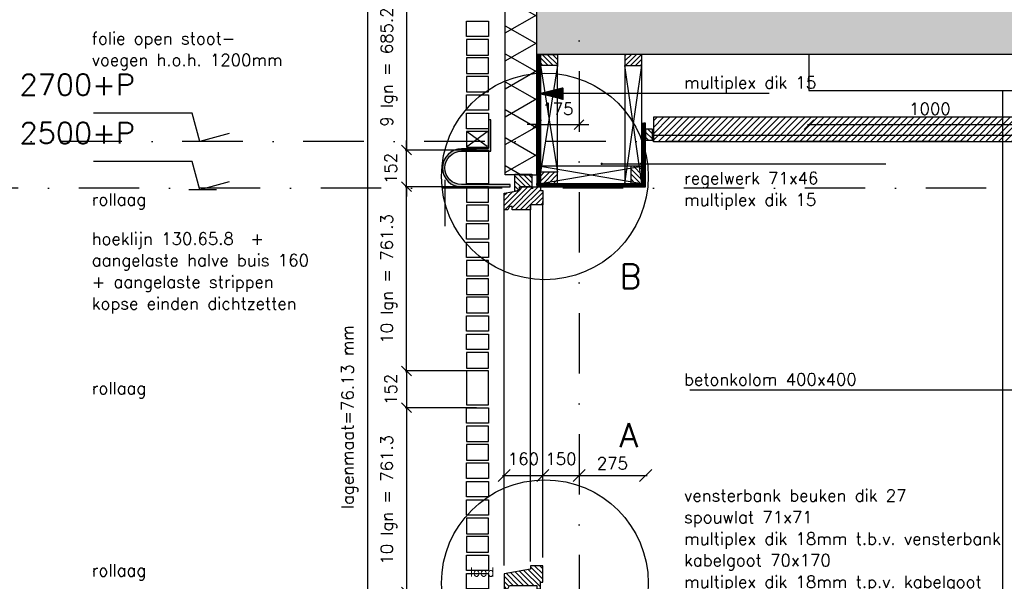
# Model space of a CAD drawing. Extents: x 98997 to 245130, y 18007 to 138999.
# Tile 9 of 58: x 102418 to 106487, y 93327 to 95649. Entities that reach past the tile are written whole.
import ezdxf

# ---------------------------------------------------------------- set-up
doc = ezdxf.new("R2010")
doc.units = 0
doc.header["$LTSCALE"] = 20
doc.header["$MEASUREMENT"] = 0
doc.header["$PDSIZE"] = -1
for name, pattern in [('DASHDOT', [25, 12.5, -6.25, 0, -6.25]), ('DD1', [2.66667, 1.66667, -0.5, 0, -0.5]), ('HIDDEN', [9.375, 6.25, -3.125])]:
    doc.linetypes.add(name, pattern=pattern)
doc.layers.get('0').update_dxf_attribs({"linetype": 'CONTINUOUS'})
doc.layers.get('DEFPOINTS').update_dxf_attribs({"linetype": 'CONTINUOUS'})
for name, color, linetype in [('25', 7, 'CONTINUOUS'), ('_DETAILNUMMERS', 4, 'CONTINUOUS'), ('_DETAILNUMMERSTEKST', 4, 'CONTINUOUS'), ('A--01A1_ACEER', 1, 'CONTINUOUS'), ('A--A21--_F--3-', 9, 'CONTINUOUS'), ('A--A21--_F-23-', 9, 'CONTINUOUS'), ('A--A23--_F--3-', 9, 'CONTINUOUS'), ('A--A25--_F--3-', 9, 'CONTINUOUS'), ('A--A30--_F--3-', 9, 'CONTINUOUS'), ('A--A35--_F--3-', 9, 'CONTINUOUS'), ('A--L21--', 3, 'CONTINUOUS'), ('A--L21--_F--3-', 7, 'CONTINUOUS'), ('A--L21--_F-23-', 4, 'CONTINUOUS'), ('A--L21D1_BUITENWAND', 1, 'CONTINUOUS'), ('A--L21D4_BUITENWAND', 4, 'CONTINUOUS'), ('A--L21DC1_BUITENWAND', 1, 'HIDDEN'), ('A--L25--', 7, 'CONTINUOUS'), ('A--L25--_F-23-', 7, 'CONTINUOUS'), ('A--L28--_F--3-', 1, 'CONTINUOUS'), ('A--L28D1_KONSTRUKTIES', 1, 'CONTINUOUS'), ('A--L30--', 7, 'CONTINUOUS'), ('A--L30--_F123-', 7, 'CONTINUOUS'), ('A--L31--', 2, 'CONTINUOUS'), ('A--L31--_F--3-', 7, 'CONTINUOUS'), ('A--L31A1_BUITENKOZIJN', 1, 'CONTINUOUS'), ('A--L31D1_BUITENKOZIJN', 1, 'CONTINUOUS'), ('A--L35-D2-_PLAFONDS', 2, 'CONTINUOUS'), ('A--L35-D4-_PLAFONDS', 4, 'CONTINUOUS'), ('A--L35D1_PLAFONDS', 1, 'CONTINUOUS'), ('A--M$1A-_F123-', 1, 'CONTINUOUS'), ('A--M01A1_MAATVOERING', 1, 'CONTINUOUS'), ('A--M01B1_HOOGTE_MAATV', 1, 'CONTINUOUS'), ('A--M1$A-_F123-', 1, 'CONTINUOUS'), ('A--T$1A-_F123_20', 1, 'CONTINUOUS'), ('A--T01A-18_TEKST', 1, 'CONTINUOUS'), ('A--T01A-25_TEKST', 2, 'CONTINUOUS'), ('A--T01B2_HOOGTE_MAATV', 2, 'CONTINUOUS'), ('A--T01B3_HOOGTE_MAATV', 3, 'CONTINUOUS'), ('STRAMIEN', 8, 'DD1'), ('X--LR---_CP', 7, 'CONTINUOUS')]:
    doc.layers.add(name, color=color, linetype=linetype)
doc.styles.add('ALFA-0_25', font='ROMANS')
doc.styles.add('HIEMSTRA', font='romans.shx')
doc.styles.add('HOOGTEXT', font='ROMANS.shx', dxfattribs={"height": 2.5})
doc.dimstyles.new('ALFA-0_25', dxfattribs={"dimscale": 40, "dimtxt": 2.5, "dimasz": 2.5, "dimexe": 0.3, "dimexo": 0.3, "dimgap": 1.25, "dimtad": 1, "dimdec": 0, "dimzin": 0, "dimdsep": 46, "dimtxsty": 'ALFA-0_25', "dimblk1": 'OBLIQUE', "dimblk2": 'OBLIQUE', "dimsah": 1, "dimcen": 0.09, "dimdle": 0.3, "dimclrd": 1, "dimclre": 1, "dimclrt": 2, "dimadec": 0, "dimazin": 0, "dimtfac": 1, "dimtdec": 0, "dimtofl": 0, "dimtmove": 2, "dimatfit": 3, "dimldrblk": 'OBLIQUE', "dimfxl": 0, "dimtvp": 625, "dimtolj": 1, "dimtzin": 0, "dimarcsym": 0})
doc.dimstyles.get("Standard").update_dxf_attribs({"dimscale": 40, "dimtxt": 2.5, "dimasz": 2, "dimexe": 0.3, "dimexo": 0.3, "dimgap": 2, "dimtad": 1, "dimdec": 0, "dimzin": 0, "dimdsep": 46, "dimtxsty": 'HIEMSTRA', "dimblk1": 'OBLIQUE', "dimblk2": 'OBLIQUE', "dimsah": 1, "dimcen": 0.09, "dimdle": 0.3, "dimclrd": 1, "dimclre": 1, "dimclrt": 3, "dimadec": 0, "dimazin": 0, "dimtfac": 1, "dimtdec": 4, "dimtix": 1, "dimtmove": 2, "dimatfit": 3, "dimldrblk": 'OBLIQUE', "dimfxl": 0, "dimtvp": 625, "dimtolj": 1, "dimtzin": 0, "dimarcsym": 0})
pattern_1 = [(45, (0, 0), (-10.6066, 10.6066), [])]

# ---------------------------------------------------------------- blocks, each defined once
blk = doc.blocks.new('_OBLIQUE')
at = {"color": 0, "linetype": 'ByBlock'}
blk.add_line((-0.5, -0.5), (0.5, 0.5), dxfattribs=at)
blk = doc.blocks.new('*D89')
at = {"color": 1, "linetype": 'ByBlock'}
blk.add_line((105673.7, 95215.6), (106685.7, 95215.6), dxfattribs=at)
at = {"layer": 'DEFPOINTS', "color": 0, "linetype": 'ByBlock'}
for p in [(105679.7, 95215.6), (106679.7, 95215.6), (106679.7, 95215.6)]:
    blk.add_point(p, dxfattribs=at)
at = {"color": 1, "linetype": 'ByBlock', "xscale": 40, "yscale": 40, "zscale": 40, "rotation": 180}
blk.add_blockref('_OBLIQUE', (105679.7, 95215.6), dxfattribs=at)
at = {"color": 1, "linetype": 'ByBlock', "xscale": 40, "yscale": 40, "zscale": 40}
blk.add_blockref('_OBLIQUE', (106679.7, 95215.6), dxfattribs=at)
at = {"color": 2, "linetype": 'ByBlock', "insert": (106179.7, 95280.6), "char_height": 50, "attachment_point": 5, "style": 'HIEMSTRA'}
blk.add_mtext('\\A1;1000', dxfattribs=at)
blk = doc.blocks.new('Q020259-')
at = {"layer": 'A--A25--_F--3-'}
h = blk.add_hatch(dxfattribs=at)
h.set_pattern_fill('ALFALINE', color=256, scale=15, style=0, pattern_type=2)
h.set_pattern_definition(pattern_1)
h.paths.add_polyline_path([(0, 0), (0, 46), (28, 46), (28, 0)])
at = {"layer": 'A--L25--_F-23-', "color": 2, "linetype": 'Continuous'}
blk.add_lwpolyline([(0, 0), (0, 46), (28, 46), (28, 0)], close=True, dxfattribs=at)
at = {"layer": 'X--LR---_CP'}
for p in [(0, 0), (0, 0), (28, 0)]:
    blk.add_point(p, dxfattribs=at)
blk = doc.blocks.new('*D218')
at = {"color": 1, "linetype": 'ByBlock'}
for p, q in [((92962.7, 95240), (92962.7, 95209.6)), ((93137.8, 95240), (93137.8, 95209.6)), ((92962.7, 95215.6), (92922.7, 95215.6)), ((92962.7, 95215.6), (93137.8, 95215.6)), ((93137.8, 95215.6), (93177.8, 95215.6))]:
    blk.add_line(p, q, dxfattribs=at)
at = {"layer": 'DEFPOINTS', "color": 0, "linetype": 'ByBlock'}
for p in [(92962.7, 95246), (93137.8, 95246), (93137.8, 95215.6)]:
    blk.add_point(p, dxfattribs=at)
at = {"color": 1, "linetype": 'ByBlock', "xscale": 40, "yscale": 40, "zscale": 40}
blk.add_blockref('_OBLIQUE', (92962.7, 95215.6), dxfattribs=at)
at = {"color": 1, "linetype": 'ByBlock', "xscale": 40, "yscale": 40, "zscale": 40, "rotation": 180}
blk.add_blockref('_OBLIQUE', (93137.8, 95215.6), dxfattribs=at)
at = {"color": 3, "linetype": 'ByBlock', "insert": (93050.2, 95280.6), "char_height": 50, "attachment_point": 5, "style": 'HIEMSTRA'}
blk.add_mtext('\\A1;175', dxfattribs=at)
blk = doc.blocks.new('*D228')
at = {"color": 1, "linetype": 'ByBlock'}
for p, q in [((92671.8, 94044.6), (92418.5, 94044.6)), ((92424.5, 94050.6), (92424.5, 93277.3)), ((92706.5, 93283.3), (92418.5, 93283.3))]:
    blk.add_line(p, q, dxfattribs=at)
at = {"layer": 'DEFPOINTS', "color": 0, "linetype": 'ByBlock'}
for p in [(92677.8, 94044.6), (92424.5, 93283.3), (92712.5, 93283.3)]:
    blk.add_point(p, dxfattribs=at)
at = {"color": 1, "linetype": 'ByBlock', "xscale": 40, "yscale": 40, "zscale": 40}
for p, rotation in [((92424.5, 94044.6), 90), ((92424.5, 93283.3), 270)]:
    blk.add_blockref('_OBLIQUE', p, dxfattribs=dict(at, rotation=rotation))
at = {"color": 3, "linetype": 'ByBlock', "insert": (92351.2, 93664), "char_height": 50, "attachment_point": 5, "rotation": 90, "style": 'HIEMSTRA'}
blk.add_mtext('\\A1;10 lgn = 761.3', dxfattribs=at)
blk = doc.blocks.new('*D229')
at = {"color": 1, "linetype": 'ByBlock'}
for p, q in [((92424.5, 94196.9), (92424.5, 94236.9)), ((92706.5, 94196.9), (92418.5, 94196.9)), ((92424.5, 94196.9), (92424.5, 94044.6)), ((92714.3, 94044.6), (92418.5, 94044.6)), ((92424.5, 94044.6), (92424.5, 94004.6))]:
    blk.add_line(p, q, dxfattribs=at)
at = {"layer": 'DEFPOINTS', "color": 0, "linetype": 'ByBlock'}
for p in [(92712.5, 94196.9), (92424.5, 94044.6), (92720.3, 94044.6)]:
    blk.add_point(p, dxfattribs=at)
at = {"color": 1, "linetype": 'ByBlock', "xscale": 40, "yscale": 40, "zscale": 40}
for p, rotation in [((92424.5, 94196.9), 270), ((92424.5, 94044.6), 90)]:
    blk.add_blockref('_OBLIQUE', p, dxfattribs=dict(at, rotation=rotation))
at = {"color": 3, "linetype": 'ByBlock', "insert": (92359.5, 94120.8), "char_height": 50, "attachment_point": 5, "rotation": 90, "style": 'HIEMSTRA'}
blk.add_mtext('\\A1;152', dxfattribs=at)
blk = doc.blocks.new('*D230')
at = {"color": 1, "linetype": 'ByBlock'}
for p, q in [((92706.5, 94958.2), (92418.5, 94958.2)), ((92424.5, 94190.9), (92424.5, 94964.2)), ((92671.8, 94196.9), (92418.5, 94196.9))]:
    blk.add_line(p, q, dxfattribs=at)
at = {"layer": 'DEFPOINTS', "color": 0, "linetype": 'ByBlock'}
for p in [(92424.5, 94958.2), (92712.5, 94958.2), (92677.8, 94196.9)]:
    blk.add_point(p, dxfattribs=at)
at = {"color": 1, "linetype": 'ByBlock', "xscale": 40, "yscale": 40, "zscale": 40}
for p, rotation in [((92424.5, 94958.2), 90), ((92424.5, 94196.9), 270)]:
    blk.add_blockref('_OBLIQUE', p, dxfattribs=dict(at, rotation=rotation))
at = {"color": 3, "linetype": 'ByBlock', "insert": (92351.2, 94577.5), "char_height": 50, "attachment_point": 5, "rotation": 90, "style": 'HIEMSTRA'}
blk.add_mtext('\\A1;10 lgn = 761.3', dxfattribs=at)
blk = doc.blocks.new('*D231')
at = {"color": 1, "linetype": 'ByBlock'}
for p, q in [((92424.5, 95110.4), (92424.5, 95150.4)), ((92714.3, 95110.4), (92418.5, 95110.4)), ((92424.5, 94958.2), (92424.5, 95110.4)), ((92706.5, 94958.2), (92418.5, 94958.2)), ((92424.5, 94958.2), (92424.5, 94918.2))]:
    blk.add_line(p, q, dxfattribs=at)
at = {"layer": 'DEFPOINTS', "color": 0, "linetype": 'ByBlock'}
for p in [(92424.5, 95110.4), (92720.3, 95110.4), (92712.5, 94958.2)]:
    blk.add_point(p, dxfattribs=at)
at = {"color": 1, "linetype": 'ByBlock', "xscale": 40, "yscale": 40, "zscale": 40}
for p, rotation in [((92424.5, 95110.4), 270), ((92424.5, 94958.2), 90)]:
    blk.add_blockref('_OBLIQUE', p, dxfattribs=dict(at, rotation=rotation))
at = {"color": 3, "linetype": 'ByBlock', "insert": (92359.5, 95034.3), "char_height": 50, "attachment_point": 5, "rotation": 90, "style": 'HIEMSTRA'}
blk.add_mtext('\\A1;152', dxfattribs=at)
blk = doc.blocks.new('*D232')
at = {"color": 1, "linetype": 'ByBlock'}
for p, q in [((92671.8, 95795.9), (92418.5, 95795.9)), ((92424.5, 95801.9), (92424.5, 95104.4)), ((92706.5, 95110.4), (92418.5, 95110.4))]:
    blk.add_line(p, q, dxfattribs=at)
at = {"layer": 'DEFPOINTS', "color": 0, "linetype": 'ByBlock'}
for p in [(92677.8, 95795.9, 0), (92424.5, 95110.4), (92712.5, 95110.4)]:
    blk.add_point(p, dxfattribs=at)
at = {"color": 1, "linetype": 'ByBlock', "xscale": 40, "yscale": 40, "zscale": 40}
for p, rotation in [((92424.5, 95795.9), 90), ((92424.5, 95110.4), 270)]:
    blk.add_blockref('_OBLIQUE', p, dxfattribs=dict(at, rotation=rotation))
at = {"color": 3, "linetype": 'ByBlock', "insert": (92351.2, 95453.2), "char_height": 50, "attachment_point": 5, "rotation": 90, "style": 'HIEMSTRA'}
blk.add_mtext('\\A1;9 lgn = 685.2', dxfattribs=at)
blk = doc.blocks.new('*D236')
at = {"color": 1, "linetype": 'ByBlock'}
for p, q in [((92262.9, 95801.9), (92262.9, 92211.5)), ((92256.9, 92217.5), (92256.9, 92217.5))]:
    blk.add_line(p, q, dxfattribs=at)
at = {"layer": 'DEFPOINTS', "color": 0, "linetype": 'ByBlock'}
for p in [(92262.9, 95795.9, 0), (92262.9, 92217.5), (92262.9, 92217.5, 0)]:
    blk.add_point(p, dxfattribs=at)
at = {"color": 1, "linetype": 'ByBlock', "xscale": 40, "yscale": 40, "zscale": 40}
for p, rotation in [((92262.9, 95795.9), 90), ((92262.9, 92217.5), 270)]:
    blk.add_blockref('_OBLIQUE', p, dxfattribs=dict(at, rotation=rotation))
at = {"color": 3, "linetype": 'ByBlock', "insert": (92189.4, 94006.7), "char_height": 50, "attachment_point": 5, "rotation": 90, "style": 'HIEMSTRA'}
blk.add_mtext('\\A1;\\fRomanS|b0|i0|c0|p0;lagenmaat=76.13 mm', dxfattribs=at)
blk = doc.blocks.new('*U343')
at = {"layer": 'A--A21--_F-23-', "linetype": 'Continuous'}
h = blk.add_hatch(dxfattribs=at)
h.set_pattern_fill('ALFAISO', color=256, scale=100, angle=90, style=0)
h.set_pattern_definition([(150, (50, -3e-15), (-50, -86.6025), []), (210, (50, -3e-15), (50, -86.6025), [])])
h.paths.add_polyline_path([(0, 0), (-65, 0), (-65, 1484.1), (0, 1484.1), (65, 1484.1), (65, 0)])
at = {"layer": 'A--L21--_F--3-', "color": 3, "linetype": 'Continuous'}
for points in [[(0, 0), (-65, 0), (-65, 1484.1), (0, 1484.1)], [(0, 0), (65, 0), (65, 1484.1), (0, 1484.1)]]:
    blk.add_lwpolyline(points, dxfattribs=at)
blk = doc.blocks.new('KOZIJN_A')
at = {"layer": 'A--A35--_F--3-'}
h = blk.add_hatch(dxfattribs=at)
h.set_pattern_fill('ALFALINE', color=256, scale=15, angle=90, style=0, pattern_type=2)
h.set_pattern_definition([(135, (354.147, -1015.253), (-10.6066, -10.6066), [])])
h.paths.add_polyline_path([(-41, 68), (-41, 54), (-150, 34.4), (-150, -27), (-135, -27), (-127, -13), (-15, -13), (-15, -27.1), (0, -27), (0, 0), (10, 0), (10, 68)])
at = {"layer": 'A--L31--_F--3-', "color": 2, "linetype": 'Continuous'}
blk.add_lwpolyline([(-41, 68), (-41, 54), (-150, 34.4), (-150, -27), (-135, -27), (-127, -13), (-15, -13), (-15, -27.1), (0, -27), (0, 0), (10, 0), (10, 68)], close=True, dxfattribs=at)
at = {"layer": 'X--LR---_CP'}
blk.add_point((0, 0), dxfattribs=at)
blk = doc.blocks.new('KOZIJN_VB')
at = {"layer": 'A--A35--_F--3-'}
h = blk.add_hatch(dxfattribs=at)
h.set_pattern_fill('ALFALINE', color=256, scale=15, angle=90, style=0, pattern_type=2)
h.set_pattern_definition([(135, (-104554.604, -98307.898), (-10.6066017, -10.6066017), [])])
h.paths.add_polyline_path([(-91, 53.4), (-20, 53.4), (-20, 0), (-71, 0), (-71, -14), (-91, -17.6)])
h = blk.add_hatch(dxfattribs=at)
h.set_pattern_fill('ALFALINE', color=256, scale=15, style=0, pattern_type=2)
h.set_pattern_definition([(45, (571.291, -567.298), (-10.6066, 10.6066), [])])
h.paths.add_polyline_path([(-135, -25.5), (-71, -14), (-71, 0), (15, 0), (15, -15), (25, -15), (25, -74), (-26, -74), (-26, -95), (-102, -95), (-102, -81), (-112, -81), (-120, -95), (-135, -95)])
at = {"layer": 'A--L31--_F--3-', "color": 2, "linetype": 'Continuous'}
for points in [[(-91, 53.4), (-20, 53.4), (-20, 0), (-71, 0), (-71, -14), (-91, -17.6), (-91, 53.4)], [(-135, -25.5), (-71, -14), (-71, 0), (15, 0), (15, -15), (25, -15), (25, -74), (-26, -74), (-26, -95), (-102, -95), (-102, -95), (-102, -81), (-112, -81), (-120, -95), (-135, -95)]]:
    blk.add_lwpolyline(points, close=True, dxfattribs=at)
at = {"layer": 'X--LR---_CP', "color": 1}
blk.add_point((0, 0), dxfattribs=at)
blk = doc.blocks.new('*U340')
at = {"layer": 'A--A30--_F--3-', "linetype": 'Continuous'}
h = blk.add_hatch(dxfattribs=at)
h.set_pattern_fill('ALFALINE', color=256, scale=4, angle=495, style=0)
h.set_pattern_definition([(180, (0, 0), (-1e-13, -4), [])])
h.paths.add_polyline_path([(0, 0), (0, 7.5), (435, 7.5), (442.5, 0), (450, -7.5), (0, -7.5)])
at = {"layer": 'A--L30--_F123-', "color": 1, "linetype": 'Continuous'}
for points in [[(0, 0), (0, 7.5), (435, 7.5), (435, 7.5)], [(0, 0), (0, -7.5), (450, -7.5), (450, -7.5)]]:
    blk.add_lwpolyline(points, dxfattribs=at)
blk = doc.blocks.new('*U339')
at = {"layer": 'A--A30--_F--3-', "linetype": 'Continuous'}
h = blk.add_hatch(dxfattribs=at)
h.set_pattern_fill('ALFALINE', color=256, scale=4, angle=225, style=0)
h.set_pattern_definition([(270, (0, 0), (4, -9e-16), [])])
h.paths.add_polyline_path([(0, 0), (7.5, -7.5), (7.5, 256.6), (0, 256.6), (-7.5, 256.6), (-7.5, 7.5)])
at = {"layer": 'A--L30--_F123-', "color": 1, "linetype": 'Continuous'}
for points in [[(-7.5, 7.5), (-7.5, 7.5), (-7.5, 256.6), (0, 256.6)], [(7.5, -7.5), (7.5, -7.5), (7.5, 256.6), (0, 256.6)]]:
    blk.add_lwpolyline(points, dxfattribs=at)
blk = doc.blocks.new('*U338')
at = {"layer": 'A--A30--_F--3-', "linetype": 'Continuous'}
h = blk.add_hatch(dxfattribs=at)
h.set_pattern_fill('ALFALINE', color=256, scale=4, angle=405, style=0)
h.set_pattern_definition([(90, (0, 0), (-4, -3e-13), [])])
h.paths.add_polyline_path([(0, 0), (7.5, 0), (7.5, -533.4), (0, -533.4), (-7.5, -533.4), (-7.5, 0)])
at = {"layer": 'A--L30--_F123-', "color": 1, "linetype": 'Continuous'}
for points in [[(0, 0), (-7.5, 0), (-7.5, -533.4), (0, -533.4)], [(0, 0), (7.5, 0), (7.5, -533.4), (0, -533.4)]]:
    blk.add_lwpolyline(points, dxfattribs=at)
blk = doc.blocks.new('Q020279-')
at = {"layer": 'A--A25--_F--3-'}
h = blk.add_hatch(dxfattribs=at)
h.set_pattern_fill('ALFALINE', color=256, scale=15, style=0, pattern_type=2)
h.set_pattern_definition(pattern_1)
h.paths.add_polyline_path([(0, 0), (0, 71), (46, 71), (46, 0)])
at = {"layer": 'A--L25--_F-23-', "color": 2, "linetype": 'Continuous'}
blk.add_lwpolyline([(0, 0), (0, 71), (46, 71), (46, 0)], close=True, dxfattribs=at)
at = {"layer": 'X--LR---_CP'}
for p in [(0, 0), (0, 0), (46, 0)]:
    blk.add_point(p, dxfattribs=at)
blk = doc.blocks.new('Q027002-')
at = {"layer": 'A--A21--_F--3-'}
h = blk.add_hatch(dxfattribs=at)
h.set_pattern_fill('ALFALINE', color=9, scale=15, style=0, pattern_type=2)
h.set_pattern_definition(pattern_1)
h.paths.add_polyline_path([(0, 0), (71, 0), (71, 46), (0, 46)])
at = {"layer": 'A--L21--_F-23-', "color": 2, "linetype": 'Continuous'}
blk.add_lwpolyline([(0, 0), (71, 0), (71, 46), (0, 46)], close=True, dxfattribs=at)
at = {"layer": 'X--LR---_CP', "linetype": 'Continuous'}
blk.add_point((0, 0), dxfattribs=at)
blk = doc.blocks.new('HOOGTEP')
at = {"layer": 'A--M01A1_MAATVOERING'}
for p, q in [((0, 0), (0.624, 2.33)), ((0.624, 2.33), (8.794, 2.33)), ((-2.415, 0.647), (0, 0))]:
    blk.add_line(p, q, dxfattribs=at)
at = {"layer": 'A--M01B1_HOOGTE_MAATV'}
blk.add_line((-1.379, 0), (0.911, 0), dxfattribs=at)
at = {"layer": 'A--T01B2_HOOGTE_MAATV', "style": 'HOOGTEXT', "flags": 4}
blk.add_attdef('TEKST', (1.84, -0.671), '', height=1.5, dxfattribs=at)
at = {"layer": 'A--T01B3_HOOGTE_MAATV', "style": 'HOOGTEXT', "flags": 4}
blk.add_attdef('HOOGTE', (1.673, 3.819), '', height=1.75, dxfattribs=at)
blk = doc.blocks.new('*D273')
at = {"color": 1, "linetype": 'ByBlock'}
blk.add_line((104413.7, 93764.9), (104579.7, 93764.9), dxfattribs=at)
at = {"layer": 'DEFPOINTS', "color": 0, "linetype": 'ByBlock'}
for p in [(104419.7, 93764.9), (104579.7, 93764.9), (104579.7, 93764.9)]:
    blk.add_point(p, dxfattribs=at)
at = {"color": 1, "linetype": 'ByBlock', "xscale": 50, "yscale": 50, "zscale": 50, "rotation": 180}
blk.add_blockref('_OBLIQUE', (104419.7, 93764.9), dxfattribs=at)
at = {"color": 1, "linetype": 'ByBlock', "xscale": 50, "yscale": 50, "zscale": 50}
blk.add_blockref('_OBLIQUE', (104579.7, 93764.9), dxfattribs=at)
at = {"color": 2, "linetype": 'ByBlock', "insert": (104499.7, 93833.4), "char_height": 50, "attachment_point": 5, "style": 'ALFA-0_25'}
blk.add_mtext('\\A1;160', dxfattribs=at)
blk = doc.blocks.new('*D275')
at = {"color": 1, "linetype": 'ByBlock'}
blk.add_line((104573.7, 93764.9), (104729.7, 93764.9), dxfattribs=at)
at = {"layer": 'DEFPOINTS', "color": 0, "linetype": 'ByBlock'}
for p in [(104579.7, 93764.9), (104729.7, 93764.9), (104729.7, 93764.9)]:
    blk.add_point(p, dxfattribs=at)
at = {"color": 1, "linetype": 'ByBlock', "xscale": 50, "yscale": 50, "zscale": 50, "rotation": 180}
blk.add_blockref('_OBLIQUE', (104579.7, 93764.9), dxfattribs=at)
at = {"color": 1, "linetype": 'ByBlock', "xscale": 50, "yscale": 50, "zscale": 50}
blk.add_blockref('_OBLIQUE', (104729.7, 93764.9), dxfattribs=at)
at = {"color": 2, "linetype": 'ByBlock', "insert": (104654.7, 93833.4), "char_height": 50, "attachment_point": 5, "style": 'ALFA-0_25'}
blk.add_mtext('\\A1;150', dxfattribs=at)
blk = doc.blocks.new('*D284')
at = {"layer": 'A--M1$A-_F123-', "color": 1, "lineweight": -2}
blk.add_line((104723.7, 93764.9), (105010.7, 93764.9), dxfattribs=at)
at = {"layer": 'DEFPOINTS', "color": 0}
for p in [(104729.7, 93764.9), (105004.7, 93764.9), (105004.7, 93764.9)]:
    blk.add_point(p, dxfattribs=at)
at = {"layer": 'A--M1$A-_F123-', "color": 1, "lineweight": -2, "xscale": 50, "yscale": 50, "zscale": 50, "rotation": 180}
blk.add_blockref('_OBLIQUE', (104729.7, 93764.9), dxfattribs=at)
at = {"layer": 'A--M1$A-_F123-', "color": 1, "lineweight": -2, "xscale": 50, "yscale": 50, "zscale": 50}
blk.add_blockref('_OBLIQUE', (105004.7, 93764.9), dxfattribs=at)
at = {"layer": 'A--M1$A-_F123-', "color": 2, "insert": (104867.2, 93814.9), "char_height": 50, "attachment_point": 5, "style": 'ALFA-0_25'}
blk.add_mtext('\\A1;275', dxfattribs=at)
blk = doc.blocks.new('peiltje')
at = {"layer": 'A--T01A-25_TEKST'}
h = blk.add_hatch(dxfattribs=at)
h.set_pattern_fill('ANSI31', color=256, style=0)
h.set_pattern_definition([(45, (-152579.26553, -95332.97776), (-0.08838834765, 0.08838834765), [])])
h.paths.add_polyline_path([(96, -24), (0, 0), (96, 24)])
blk.add_line((947.6, 0), (0, 0), dxfattribs=at)

msp = doc.modelspace()

# ---------------------------------------------------------------- hatches: boundary and pattern name
at = {"layer": 'A--01A1_ACEER', "linetype": 'Continuous'}
h = msp.add_hatch(dxfattribs=at)
h.set_pattern_fill('ANSI31', color=256, scale=150, style=0)
h.set_pattern_definition([(45, (-53792.324, 200), (-13.2582521, 13.2582521), [])])
h.paths.add_polyline_path([(105036.9, 95145.9), (110959.7, 95145.9), (110959.7, 95245.9), (105036.9, 95245.9)])
at = {"layer": 'A--A23--_F--3-'}
h = msp.add_hatch(dxfattribs=at)
h.set_pattern_fill('ALFABET', color=256, scale=20, angle=1, style=0, pattern_type=2)
h.set_pattern_definition([(134, (187092.35, 1e-11), (86.32078, 83.359), []), (129, (187092.35, 1e-11), (-143.64922, -10.04493), [15, -165]), (184, (187092.35, 1e-11), (30.37155, 149.9312), [12, -132]), (78.5486, (187080.38, -0.84), (-113.27778, 139.88618), [12.74804, -140.22842]), (132.8158, (187093.05, 40), (-213.99344, -29.37358), [22.5, -247.5]), (82.3644, (187075.22, 37.55), (-183.50393, 198.05632), [19.12206, -210.3426]), (187.8158, (187093.05, 40), (-183.50378, 198.05647), [18, -198]), (158, (187072.88, 30.34), (-120.76856, -78.42802), [15, -165]), (213, (187072.88, 30.34), (-46.12453, 145.8572), [12, -132]), (107.5486, (187062.82, 23.81), (-166.89315, 67.42906), [12.74804, -140.22842]), (141.5, (187092.353, 1e-11), (-1.26964, 66.611074), [0, -130.4, 0, -134, 0, -132.5]), (171.5, (187092.35, 1e-11), (-51.229207, 79.788568), [0, -76.4, 0, -127.4, 0, -50.5]), (211.5, (187136.947, -0.78), (-106.826954, -2.64699), [0, -50, 0, -156, 0, -207]), (221.5, (187156.94, -1.13), (-116.270055, 22.05355), [0, -65, 0, -103.6, 0, -147]), (221.5, (187156.94, -1.13), (-116.270055, 22.05355), [0, -65, 0, -103.6, 0, -147])])
h.paths.add_polyline_path([(117441.2, 95505.9), (104554.7, 95505.9), (104554.7, 95755.9), (117441.2, 95755.9)])
at = {"layer": 'A--L21--_F-23-', "linetype": 'Continuous'}
h = msp.add_hatch(color=256, dxfattribs=at)
edge = h.paths.add_edge_path()
edge.add_arc((104244, 95036.5), 79, 90, 270)
edge.add_line((104244, 94957.5), (104444.7, 94957.5))
edge.add_line((104444.7, 94957.5), (104444.7, 94967.5))
edge.add_line((104444.7, 94967.5), (104244, 94967.5))
edge.add_arc((104244, 95036.5), 69, 90, 270, ccw=False)
edge.add_line((104244, 95105.5), (104254, 95105.5))
edge.add_line((104254, 95105.5), (104364.7, 95105.5))
edge.add_line((104364.7, 95105.5), (104364.7, 95235.5))
edge.add_line((104364.7, 95235.5), (104356.7, 95235.5))
edge.add_arc((104356.7, 95233.5), 2, 90, 180)
edge.add_line((104354.7, 95233.5), (104354.7, 95119))
edge.add_arc((104351.2, 95119), 3.5, -90, 0, ccw=False)
edge.add_line((104351.2, 95115.5), (104244, 95115.5))

# ---------------------------------------------------------------- linework, layer by layer
at = {"layer": '_DETAILNUMMERS'}
for centre in [(104588.5, 95001.3), (104588.5, 93319.3)]:
    msp.add_circle(centre, 427.3, dxfattribs=at)
at = {"layer": 'A--L21--_F-23-', "linetype": 'Continuous'}
msp.add_lwpolyline([(117441.2, 95505.9), (104554.7, 95505.9), (104554.7, 95755.9), (117441.2, 95755.9)], close=True, dxfattribs=at)
at = {"layer": 'A--L21D1_BUITENWAND'}
for points in [[(104354.7, 94970.2), (104264.7, 94970.2), (104264.7, 95110.4), (104354.7, 95110.4)], [(104354.7, 94970.2), (104264.7, 94970.2), (104264.7, 95110.4), (104354.7, 95110.4)], [(104354.7, 94958.2), (104264.7, 94958.2), (104264.7, 94894.1), (104354.7, 94894.1)], [(104354.7, 94882.1), (104264.7, 94882.1), (104264.7, 94817.9), (104354.7, 94817.9)], [(104354.7, 94741.8), (104264.7, 94741.8), (104264.7, 94805.9), (104354.7, 94805.9)], [(104354.7, 94665.7), (104264.7, 94665.7), (104264.7, 94729.8), (104354.7, 94729.8)], [(104354.7, 94653.7), (104264.7, 94653.7), (104264.7, 94589.5), (104354.7, 94589.5)], [(104354.7, 94577.5), (104264.7, 94577.5), (104264.7, 94513.4), (104354.7, 94513.4)], [(104354.7, 94501.4), (104264.7, 94501.4), (104264.7, 94437.3), (104354.7, 94437.3)], [(104354.7, 94361.1), (104264.7, 94361.1), (104264.7, 94425.3), (104354.7, 94425.3)], [(104354.7, 94285), (104264.7, 94285), (104264.7, 94349.1), (104354.7, 94349.1)], [(104354.7, 94273), (104264.7, 94273), (104264.7, 94208.9), (104354.7, 94208.9)], [(104354.7, 94196.9), (104264.7, 94196.9), (104264.7, 94056.6), (104354.7, 94056.6)], [(104354.7, 94196.9), (104264.7, 94196.9), (104264.7, 94056.6), (104354.7, 94056.6)], [(104354.7, 93980.5), (104264.7, 93980.5), (104264.7, 94044.6), (104354.7, 94044.6)], [(104354.7, 93968.5), (104264.7, 93968.5), (104264.7, 93904.4), (104354.7, 93904.4)], [(104354.7, 93892.4), (104264.7, 93892.4), (104264.7, 93828.2), (104354.7, 93828.2)], [(104354.7, 93752.1), (104264.7, 93752.1), (104264.7, 93816.2), (104354.7, 93816.2)], [(104354.7, 93676), (104264.7, 93676), (104264.7, 93740.1), (104354.7, 93740.1)], [(104354.7, 93599.8), (104264.7, 93599.8), (104264.7, 93664), (104354.7, 93664)], [(104354.7, 93587.8), (104264.7, 93587.8), (104264.7, 93523.7), (104354.7, 93523.7)], [(104354.7, 93511.7), (104264.7, 93511.7), (104264.7, 93447.6), (104354.7, 93447.6)], [(104354.7, 93371.5), (104264.7, 93371.5), (104264.7, 93435.6), (104354.7, 93435.6)], [(104354.7, 93295.3), (104264.7, 93295.3), (104264.7, 93359.5), (104354.7, 93359.5)]]:
    msp.add_lwpolyline(points, close=True, dxfattribs=at)
at = {"layer": 'A--L21D4_BUITENWAND'}
for points in [[(104354.7, 95579.2), (104264.7, 95579.2), (104264.7, 95643.4), (104354.7, 95643.4)], [(104354.7, 95567.2), (104264.7, 95567.2), (104264.7, 95503.1), (104354.7, 95503.1)], [(104354.7, 95491.1), (104264.7, 95491.1), (104264.7, 95427), (104354.7, 95427)], [(104354.7, 95415), (104264.7, 95415), (104264.7, 95350.8), (104354.7, 95350.8)], [(104354.7, 95274.7), (104264.7, 95274.7), (104264.7, 95338.8), (104354.7, 95338.8)], [(104354.7, 95198.6), (104264.7, 95198.6), (104264.7, 95262.7), (104354.7, 95262.7)], [(104354.7, 95186.6), (104264.7, 95186.6), (104264.7, 95122.4), (104354.7, 95122.4)]]:
    msp.add_lwpolyline(points, close=True, dxfattribs=at)
at = {"layer": 'A--L21DC1_BUITENWAND'}
for p, q in [((104349.7, 95124.4), (104264.7, 95186.6)), ((104264.7, 95123.6), (104349.7, 95186.6))]:
    msp.add_line(p, q, dxfattribs=at)
at = {"layer": 'A--L28--_F--3-', "color": 4, "linetype": 'Continuous'}
msp.add_lwpolyline([(104244, 95115.5), (104244, 95115.5, 1), (104244, 94957.5), (104444.7, 94957.5), (104444.7, 94967.5), (104244, 94967.5, -1), (104244, 95105.5), (104254, 95105.5), (104364.7, 95105.5), (104364.7, 95235.5), (104356.7, 95235.5, 0.414214), (104354.7, 95233.5), (104354.7, 95119, -0.414214), (104351.2, 95115.5)], format="xyb", close=True, dxfattribs=at)
at = {"layer": 'A--L28D1_KONSTRUKTIES'}
msp.add_line((105679.7, 95355.9), (107679.7, 95355.9), dxfattribs=at)
msp.add_lwpolyline([(105679.7, 95505.9), (105679.7, 95355.9), (106479.7, 95355.9), (106479.7, 92405.9)], dxfattribs=at)
at = {"layer": 'A--L31A1_BUITENKOZIJN'}
for p, q in [((104579.7, 93425.9), (104579.7, 94896.9)), ((104419.7, 93392.3), (104419.7, 94875.9)), ((104528.7, 93409), (104528.7, 94875.9))]:
    msp.add_line(p, q, dxfattribs=at)
at = {"layer": 'A--L31D1_BUITENKOZIJN'}
for p, q in [((104569.7, 95459.9), (104640.7, 95018.5)), ((104640.7, 95459.9), (104569.7, 95018.5)), ((104640.7, 95018.5), (104640.7, 95459.9)), ((104989.7, 94972.5), (104918.7, 95459.9)), ((104918.7, 95459.9), (104918.7, 94972.5)), ((104918.7, 94972.5), (104989.7, 95459.9)), ((104989.7, 95221.5), (104989.7, 95459.9)), ((104569.7, 94972.5), (104989.7, 95043.5)), ((104989.7, 95043.5), (104569.7, 95043.5)), ((104569.7, 95043.5), (104989.7, 94972.5))]:
    msp.add_line(p, q, dxfattribs=at)
at = {"layer": 'A--L35-D2-_PLAFONDS'}
msp.add_lwpolyline([(110924.5, 95170.9), (105036.9, 95170.9), (105036.9, 95145.9), (110924.5, 95145.9)], dxfattribs=at)
at = {"layer": 'A--L35-D4-_PLAFONDS'}
for p, q in [((105036.9, 95143.9), (105036.9, 95193.9)), ((105037, 95143.9), (105037, 95193.9)), ((105061.9, 95143.9), (105036.9, 95143.9)), ((105062, 95143.9), (105037, 95143.9))]:
    msp.add_line(p, q, dxfattribs=at)
at = {"layer": 'A--L35D1_PLAFONDS', "linetype": 'Continuous'}
msp.add_lwpolyline([(105036.9, 95145.9), (110959.7, 95145.9), (110959.7, 95245.9), (105036.9, 95245.9)], close=True, dxfattribs=at)
at = {"layer": 'A--T$1A-_F123_20', "const_width": 4.75}
for points in [[(104826, 95053.2, -1), (104820.7, 95053.2, -1)], [(104988.8, 95053.2, -1), (104983.5, 95053.2, -1)], [(105001.3, 95053.2, -1), (104996.1, 95053.2, -1)]]:
    msp.add_lwpolyline(points, format="xyb", close=True, dxfattribs=at)
at = {"layer": 'A--T01A-25_TEKST'}
for p, q in [((104820.7, 95053.2), (105997.1, 95053.2)), ((104175.1, 94987.1), (104175.1, 94795.7)), ((105186.8, 94118.2), (106529.1, 94118.2))]:
    msp.add_line(p, q, dxfattribs=at)
at = {"layer": 'STRAMIEN', "linetype": 'DASHDOT'}
for p, q in [((104729.7, 109939.1), (104729.7, 90611.2)), ((133345.8, 95145.9), (99689.2, 95145.9)), ((112913.8, 94952.5), (102114.2, 94952.5))]:
    msp.add_line(p, q, dxfattribs=at)

# ---------------------------------------------------------------- block references
ref = msp.add_blockref('HOOGTEP', (103162.4, 95145.9), dxfattribs=dict(xscale=-50, yscale=50, zscale=50))
ref.add_attrib('HOOGTE', '2700+P', (102417.3, 95336.9), dxfattribs={"layer": 'A--T01B3_HOOGTE_MAATV', "height": 87.5, "style": 'HOOGTEXT', "flags": 4})
ref = msp.add_blockref('HOOGTEP', (103162.4, 94945.9), dxfattribs=dict(xscale=-50, yscale=50, zscale=50))
ref.add_attrib('HOOGTE', '2500+P', (102417.3, 95136.9), dxfattribs={"layer": 'A--T01B3_HOOGTE_MAATV', "height": 87.5, "style": 'HOOGTEXT', "flags": 4})
at = {"layer": '25', "rotation": 270}
msp.add_blockref('Q020279-', (104569.7, 95505.9), dxfattribs=at)
at = {"layer": 'A--01A1_ACEER'}
msp.add_blockref('peiltje', (104567.8, 95343.5), dxfattribs=at)
at = {"layer": 'A--L21--', "linetype": 'Continuous'}
msp.add_blockref('*U343', (104489.6, 95008.4), dxfattribs=at)
at = {"layer": 'A--L21--'}
for p, rotation in [((104989.7, 95505.9), 180), ((104989.7, 94972.5), 90)]:
    msp.add_blockref('Q027002-', p, dxfattribs=dict(at, rotation=rotation))
msp.add_blockref('Q027002-', (104569.7, 94972.5), dxfattribs=at)
at = {"layer": 'A--L25--', "xscale": -1}
msp.add_blockref('Q020259-', (105032.7, 95150.9), dxfattribs=at)
msp.add_blockref('Q020259-', (105032.7, 95150.9), dxfattribs=at)
at = {"layer": 'A--L30--'}
for name, p in [('*U338', (104562.2, 95505.9)), ('*U339', (104997.2, 94965)), ('*U340', (104554.8, 94965))]:
    msp.add_blockref(name, p, dxfattribs=at)
at = {"layer": 'A--L31--'}
for name, p in [('KOZIJN_VB', (104554.8, 94957.5)), ('KOZIJN_A', (104569.7, 93322.9))]:
    msp.add_blockref(name, p, dxfattribs=at)

# ---------------------------------------------------------------- texts
at = {"layer": '_DETAILNUMMERSTEKST', "style": 'HIEMSTRA'}
for s, p in [('B', (104896.9, 94538)), ('A', (104896.9, 93881.5))]:
    msp.add_text(s, height=100, dxfattribs=at).set_placement(p)
at = {"layer": 'A--T01A-18_TEKST', "style": 'HIEMSTRA'}
msp.add_text('lood', height=36, dxfattribs=at).set_placement((104279.2, 93347.3))
at = {"layer": 'A--T01A-25_TEKST', "style": 'HIEMSTRA'}
for s, p in [('folie open stoot-', (102715.6, 95547.1)), ('voegen h.o.h. 1200mm', (102715.6, 95457.9)), ('multiplex dik 15', (105163.5, 95364.3)), ('regelwerk 71x46', (105163.5, 94969.1)), ('rollaag', (102715.6, 94881.1)), ('multiplex dik 15', (105163.5, 94879.9)), ('hoeklijn 130.65.8  + ', (102715.6, 94718.6)), ('aangelaste halve buis 160', (102715.6, 94629.4)), ('+ aangelaste strippen', (102715.6, 94540.1)), ('kopse einden dichtzetten', (102715.6, 94450.9)), ('betonkolom 400x400', (105163.5, 94136.7)), ('rollaag', (102715.6, 94100.1)), ('vensterbank beuken dik 27', (105163.5, 93656.6)), ('spouwlat 71x71', (105163.5, 93567.3)), ('multiplex dik 18mm t.b.v. vensterbank', (105163.5, 93478.1)), ('kabelgoot 70x170', (105163.5, 93388.9)), ('rollaag', (102715.6, 93347.4)), ('multiplex dik 18mm t.p.v. kabelgoot', (105163.5, 93299.7))]:
    msp.add_text(s, height=50, dxfattribs=at).set_placement(p)

# ---------------------------------------------------------------- dimensions: what is measured, and where the dimension line sits
at = {"layer": 'A--M$1A-_F123-', "linetype": 'Continuous'}
dim = msp.add_linear_dim(base=(103854.9, 92217.5, 0), p1=(103854.9, 95795.9, 0), p2=(103854.9, 92217.5), angle=90, text='\\fRomanS|b0|i0|c0|p0;lagenmaat=76.13 mm', dimstyle='Standard', override={"dimscale": 20}, dxfattribs=at)
dim.commit()
dim.dimension.update_dxf_attribs({"geometry": '*D236', "text_midpoint": (103781.4, 94006.7), "insert": (11592, 0)})
at = {"layer": 'A--M$1A-_F123-'}
for base, p1, p2, text, picture, middle in [((104016.5, 95110.4), (104269.7, 95795.9, 0), (104304.5, 95110.4), '9 lgn = 685.2', '*D232', (103943.2, 95453.2)), ((104016.5, 94958.2), (104269.7, 94196.9), (104304.5, 94958.2), '10 lgn = 761.3', '*D230', (103943.2, 94577.5)), ((104016.5, 93283.3), (104269.7, 94044.6), (104304.5, 93283.3), '10 lgn = 761.3', '*D228', (103943.2, 93664))]:
    dim = msp.add_linear_dim(base=base, p1=p1, p2=p2, angle=270, text=text, dimstyle='Standard', override={"dimscale": 20}, dxfattribs=at)
    dim.commit()
    dim.dimension.update_dxf_attribs({"geometry": picture, "text_midpoint": middle, "insert": (11592, 0)})
dim = msp.add_linear_dim(base=(104729.7, 95215.6), p1=(104554.7, 95246), p2=(104729.7, 95246), dimstyle='Standard', override={"dimscale": 20}, dxfattribs=at)
dim.commit()
dim.dimension.update_dxf_attribs({"geometry": '*D218', "text_midpoint": (104642.2, 95280.6), "insert": (11592, 0)})
dim = msp.add_linear_dim(base=(106679.7, 95215.6), p1=(105679.7, 95215.6), p2=(106679.7, 95215.6), dimstyle='Standard', override={"dimscale": 20, "dimclrt": 2}, dxfattribs=at)
dim.commit()
dim.dimension.update_dxf_attribs({"geometry": '*D89', "text_midpoint": (106179.7, 95280.6)})
for base, p1, p2, picture, middle in [((104016.5, 95110.4), (104304.5, 94958.2), (104312.2, 95110.4), '*D231', (103951.5, 95034.3)), ((104016.5, 94044.6), (104304.5, 94196.9), (104312.2, 94044.6), '*D229', (103951.5, 94120.8))]:
    dim = msp.add_linear_dim(base=base, p1=p1, p2=p2, angle=270, dimstyle='Standard', override={"dimscale": 20}, dxfattribs=at)
    dim.commit()
    dim.dimension.update_dxf_attribs({"geometry": picture, "text_midpoint": middle, "insert": (11592, 0)})
at = {"layer": 'A--M1$A-_F123-'}
for base, p1, p2, picture, middle in [((104579.7, 93764.9), (104419.7, 93764.9), (104579.7, 93764.9), '*D273', (104499.7, 93833.4)), ((104729.7, 93764.9), (104579.7, 93764.9), (104729.7, 93764.9), '*D275', (104654.7, 93833.4)), ((105004.7, 93764.9), (104729.7, 93764.9), (105004.7, 93764.9), '*D284', (104867.2, 93814.9))]:
    dim = msp.add_linear_dim(base=base, p1=p1, p2=p2, dimstyle='ALFA-0_25', override={"dimscale": 20}, dxfattribs=at)
    dim.commit()
    dim.dimension.update_dxf_attribs({"geometry": picture, "text_midpoint": middle})

doc.saveas('drawing.dxf')
